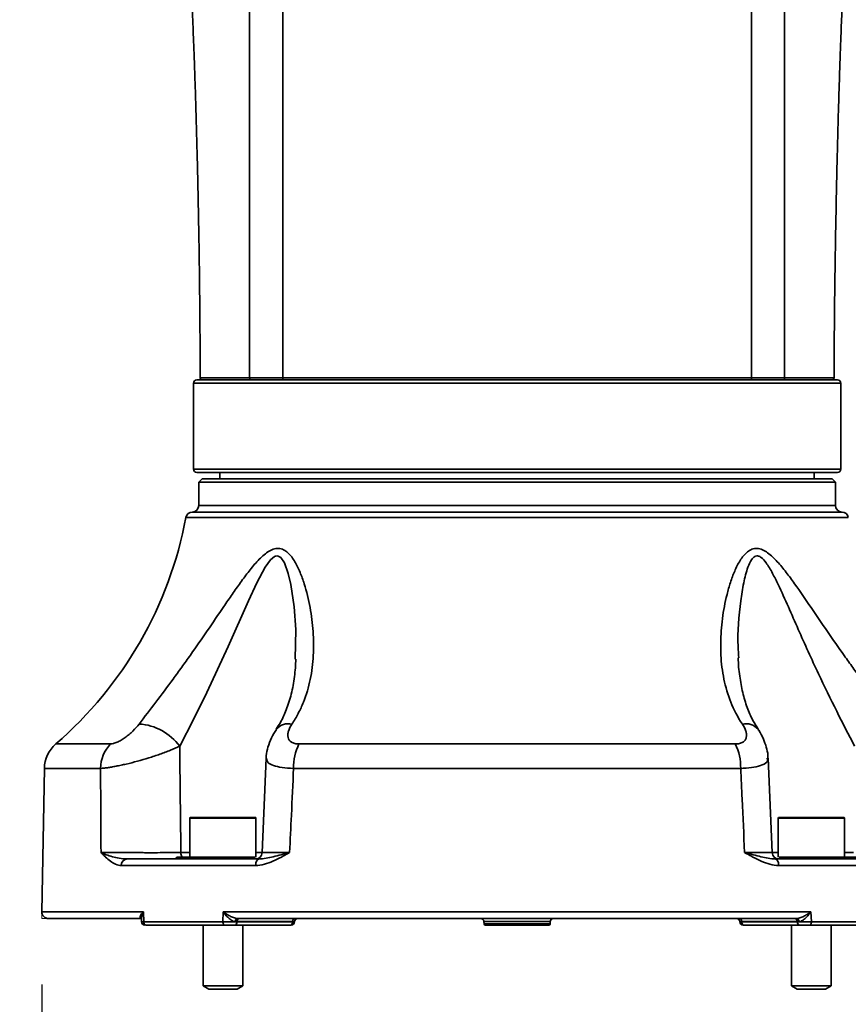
# Model space of a CAD drawing. Header units: millimetres. Extents: x 0 to 297, y 0 to 209.
# Tile 17 of 39: x 109 to 122, y 57 to 72. Entities that reach past the tile are written whole.
import ezdxf

# ---------------------------------------------------------------- set-up
doc = ezdxf.new("R2010")
doc.units = ezdxf.units.MM
doc.layers.add('图层0', color=7, linetype='Continuous')
doc.styles.add('SLDTEXTSTYLE1', font='TXT', dxfattribs={"width": 0.7, "bigfont": 'bigfont'})
doc.styles.add('SLDTEXTSTYLE2', font='TXT', dxfattribs={"width": 0.7})
doc.dimstyles.new('SLDDIMSTYLE0', dxfattribs={"dimtxt": 4, "dimasz": 3, "dimexe": 0, "dimexo": 0.0625, "dimgap": 1, "dimtad": 2, "dimlfac": 10, "dimrnd": 1e-09, "dimzin": 12, "dimdsep": 46, "dimtxsty": 'SLDTEXTSTYLE2', "dimsah": 1, "dimcen": 0.09, "dimadec": 0, "dimazin": 3, "dimtfac": 1, "dimtofl": 0, "dimtmove": 0, "dimatfit": 3, "dimfxl": 0, "dimfrac": 2, "dimtolj": 1, "dimtzin": 12, "dimarcsym": 0})
doc.dimstyles.new('SLDDIMSTYLE5', dxfattribs={"dimtxt": 3, "dimasz": 3, "dimexe": 0, "dimexo": 0.0625, "dimgap": 0.75, "dimtad": 0, "dimtih": 1, "dimtoh": 1, "dimlfac": 3, "dimrnd": 1e-09, "dimzin": 12, "dimdsep": 46, "dimtxsty": 'SLDTEXTSTYLE2', "dimblk1": 'NONE', "dimblk2": 'NONE', "dimsah": 1, "dimcen": 0, "dimadec": 0, "dimazin": 3, "dimtfac": 1, "dimtmove": 0, "dimatfit": 3, "dimldrblk": 'NONE', "dimfxl": 0, "dimfrac": 2, "dimtolj": 1, "dimtzin": 12, "dimarcsym": 0})
doc.dimstyles.new('SLDDIMSTYLE6', dxfattribs={"dimtxt": 3, "dimasz": 3, "dimexe": 0, "dimexo": 0.0625, "dimgap": 0.75, "dimtad": 0, "dimtih": 1, "dimtoh": 1, "dimlfac": 3, "dimrnd": 1e-09, "dimzin": 12, "dimdsep": 46, "dimtxsty": 'SLDTEXTSTYLE2', "dimblk1": 'NONE', "dimblk2": 'NONE', "dimsah": 1, "dimcen": 0, "dimadec": 0, "dimazin": 3, "dimtol": 1, "dimtp": 0.03, "dimtfac": 1, "dimtmove": 0, "dimatfit": 3, "dimldrblk": 'NONE', "dimfxl": 0, "dimfrac": 2, "dimtolj": 1, "dimarcsym": 0})
doc.dimstyles.new('SLDDIMSTYLE7', dxfattribs={"dimtxt": 3, "dimasz": 3, "dimexe": 0, "dimexo": 0.0625, "dimgap": 0.75, "dimtad": 0, "dimtih": 1, "dimtoh": 1, "dimlfac": 3, "dimrnd": 1e-09, "dimzin": 12, "dimdsep": 46, "dimtxsty": 'SLDTEXTSTYLE2', "dimblk1": 'NONE', "dimblk2": 'NONE', "dimsah": 1, "dimcen": 0, "dimadec": 0, "dimazin": 3, "dimtfac": 1, "dimtmove": 0, "dimatfit": 3, "dimldrblk": 'NONE', "dimfxl": 0, "dimfrac": 2, "dimtolj": 1, "dimtzin": 12, "dimarcsym": 0})
doc.dimstyles.new('SLDDIMSTYLE9', dxfattribs={"dimtxt": 4, "dimasz": 3, "dimexe": 0, "dimexo": 0.0625, "dimgap": 1, "dimtad": 0, "dimtih": 1, "dimtoh": 1, "dimlfac": 2, "dimrnd": 1e-09, "dimzin": 12, "dimdsep": 46, "dimtxsty": 'SLDTEXTSTYLE2', "dimblk1": 'NONE', "dimblk2": 'NONE', "dimsah": 1, "dimcen": 0, "dimadec": 0, "dimazin": 3, "dimtfac": 1, "dimtmove": 0, "dimatfit": 3, "dimldrblk": 'NONE', "dimfxl": 0, "dimfrac": 2, "dimtolj": 1, "dimtzin": 12, "dimarcsym": 0})

# ---------------------------------------------------------------- blocks, each defined once
blk = doc.blocks.new('_D_15')
at = {"layer": '图层0'}
for p, q in [((128.293, 59.086), (128.293, 50.653)), ((109.421, 57.786), (109.421, 50.653)), ((109.421, 51.653), (128.293, 51.653))]:
    blk.add_line(p, q, dxfattribs=at)
for points in [[(109.421, 51.653), (112.421, 51.203), (112.421, 52.103)], [(128.293, 51.653), (125.293, 52.103), (125.293, 51.203)]]:
    blk.add_solid(points, dxfattribs=at)
at = {"layer": '图层0', "insert": (115.365, 56.809), "char_height": 4, "attachment_point": 1, "style": 'SLDTEXTSTYLE2'}
blk.add_mtext('189', dxfattribs=at)
blk = doc.blocks.new('_D_20')
at = {"layer": '图层0'}
blk.add_line((205.15, 125.946), (189.771, 125.946), dxfattribs=at)
at = {"layer": '图层0', "char_height": 3, "attachment_point": 1, "style": 'SLDTEXTSTYLE2'}
for s, insert in [('%%c', (195.008, 129.813)), ('PCD', (189.771, 129.813)), ('126', (198.325, 129.813))]:
    blk.add_mtext(s, dxfattribs=dict(at, insert=insert))
blk = doc.blocks.new('_None')
blk = doc.blocks.new('SW_SYMBOL_HOLE_DEPTH')
at = {"layer": '图层0', "color": 0}
for p, q in [((0, 875), (800, 875)), ((400, 875), (400, 75)), ((100, 555), (400, 75)), ((700, 555), (400, 75))]:
    blk.add_line(p, q, dxfattribs=at)
blk = doc.blocks.new('_D_21')
at = {"layer": '图层0'}
blk.add_line((193.839, 158.728), (174.735, 158.728), dxfattribs=at)
at = {"layer": '图层0', "xscale": 0.003490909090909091, "yscale": 0.003490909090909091, "zscale": 0.003490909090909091}
blk.add_blockref('SW_SYMBOL_HOLE_DEPTH', (187.363, 158.973), dxfattribs=at)
at = {"layer": '图层0', "attachment_point": 1, "style": 'SLDTEXTSTYLE2'}
for s, insert, char_height in [('0.03', (182.708, 163.797), 2), ('+', (181.544, 163.797), 2), ('%%c', (174.735, 162.595), 3), ('4', (178.052, 162.595), 3), ('6', (190.506, 162.595), 3), ('0', (182.708, 161.47), 2)]:
    blk.add_mtext(s, dxfattribs=dict(at, insert=insert, char_height=char_height))
blk = doc.blocks.new('_D_22')
at = {"layer": '图层0'}
blk.add_line((239.53, 134.353), (260.147, 134.353), dxfattribs=at)
at = {"layer": '图层0', "char_height": 3, "attachment_point": 1}
for s, insert, style in [('贯穿', (253.164, 137.22), 'SLDTEXTSTYLE1'), ('4-', (241.118, 137.22), 'SLDTEXTSTYLE2'), ('%%c', (244.609, 137.22), 'SLDTEXTSTYLE2'), ('6.6', (247.926, 137.22), 'SLDTEXTSTYLE2'), ('圆周均布', (243.649, 133.728), 'SLDTEXTSTYLE1')]:
    blk.add_mtext(s, dxfattribs=dict(at, insert=insert, style=style))
blk = doc.blocks.new('_D_24')
at = {"layer": '图层0'}
blk.add_line((165.249, 103.472), (145.272, 103.472), dxfattribs=at)
at = {"layer": '图层0', "char_height": 4, "attachment_point": 1, "style": 'SLDTEXTSTYLE2'}
for s, insert in [('%%c', (154.583, 108.628)), ('PCD', (145.272, 108.628)), ('50', (159.006, 108.628))]:
    blk.add_mtext(s, dxfattribs=dict(at, insert=insert))

msp = doc.modelspace()

# ---------------------------------------------------------------- linework, layer by layer
at = {"color": 7, "linetype": 'Continuous', "lineweight": 35}
for p, q in [((111.768786, 66.935572), (121.468786, 66.935572)), ((111.8227, 66.965559), (111.822098, 66.965572)), ((111.718786, 66.885572), (111.718786, 65.585572)), ((121.518786, 65.585572), (121.518786, 66.885572)), ((116.618786, 65.535572), (111.768786, 65.535572)), ((111.848786, 65.435572), (111.798786, 65.385572)), ((111.848786, 65.435572), (121.388786, 65.435572)), ((112.118786, 65.535572), (112.118786, 65.435572)), ((121.468786, 65.535572), (116.618786, 65.535572)), ((121.118786, 65.435572), (121.118786, 65.535572)), ((121.438786, 65.385572), (121.388786, 65.435572)), ((111.798786, 65.385572), (111.798786, 65.035572)), ((121.438786, 65.385572), (111.798786, 65.385572)), ((121.438786, 65.035572), (121.438786, 65.385572)), ((113.315405, 61.425888), (119.922167, 61.425888)), ((112.817978, 61.209789), (112.757282, 59.781417)), ((120.480089, 59.781412), (120.419685, 61.211023)), ((109.46017, 61.056472), (109.422307, 58.887317)), ((120.00388, 61.056472), (113.233692, 61.056472)), ((111.664013, 60.305572), (111.664013, 59.715572)), ((111.674013, 60.315572), (112.574226, 60.315572)), ((112.574226, 60.315572), (112.654013, 60.315572)), ((112.664013, 59.715572), (112.664013, 60.305572)), ((120.573559, 60.305572), (120.573559, 59.715572)), ((120.583559, 60.315572), (121.563559, 60.315572)), ((121.573559, 59.715572), (121.573559, 60.305572)), ((110.708021, 59.685572), (112.713685, 59.685572)), ((111.464013, 59.715572), (112.654559, 59.715572)), ((112.702932, 59.685572), (112.720447, 59.685572)), ((120.523887, 59.685572), (122.529551, 59.685572)), ((120.588863, 59.715572), (121.773559, 59.715572)), ((112.65857, 59.587317), (110.624599, 59.587317)), ((122.612973, 59.587317), (120.579002, 59.587317)), ((110.962789, 58.887317), (110.964014, 58.736444)), ((112.163366, 58.736444), (112.169179, 58.887317)), ((112.169179, 58.887317), (121.068393, 58.887317)), ((121.068393, 58.887317), (121.074206, 58.736444)), ((110.925987, 58.785572), (109.522292, 58.785572)), ((110.934491, 58.785572), (110.925987, 58.785572)), ((110.931418, 58.785526), (110.93183, 58.73177)), ((110.964014, 58.736444), (112.163366, 58.736444)), ((112.376238, 58.737317), (112.376105, 58.733827)), ((112.376105, 58.733827), (113.218314, 58.733827)), ((113.218409, 58.737317), (112.376238, 58.737317)), ((120.855797, 58.785572), (112.381774, 58.785572)), ((113.218409, 58.737317), (113.218314, 58.733827)), ((116.116979, 58.737317), (116.118112, 58.704874)), ((116.116979, 58.737317), (116.118112, 58.704874)), ((117.11946, 58.704874), (117.120593, 58.737317)), ((117.120593, 58.737317), (117.11946, 58.704874)), ((120.861334, 58.737317), (120.019162, 58.737317)), ((120.019258, 58.733827), (120.019162, 58.737317)), ((120.019258, 58.733827), (120.861467, 58.733827)), ((120.861467, 58.733827), (120.861334, 58.737317)), ((121.074206, 58.736444), (122.273558, 58.736444)), ((112.194305, 58.685572), (111.003282, 58.685572)), ((111.864013, 58.685572), (111.864013, 57.76557)), ((113.178407, 58.685572), (112.336198, 58.685572)), ((112.464013, 57.76557), (112.464013, 58.685572)), ((113.160802, 58.685572), (113.167133, 58.685572)), ((113.198534, 58.685572), (113.198526, 58.685572)), ((117.099472, 58.685572), (116.1381, 58.685572)), ((120.901374, 58.685572), (120.059165, 58.685572)), ((120.773559, 58.685572), (120.773559, 57.76557)), ((122.23429, 58.685572), (121.043267, 58.685572)), ((121.373559, 57.76557), (121.373559, 58.685572)), ((111.864013, 57.76557), (111.950613, 57.715572)), ((111.864013, 57.76557), (112.464013, 57.76557)), ((111.950613, 57.715572), (112.377413, 57.715572)), ((112.377413, 57.715572), (112.464013, 57.76557)), ((120.773559, 57.76557), (120.860159, 57.715572)), ((120.773559, 57.76557), (120.909475, 57.76557)), ((120.860159, 57.715572), (120.956841, 57.715572)), ((120.909475, 57.76557), (121.373559, 57.76557)), ((120.956841, 57.715572), (121.286959, 57.715572)), ((121.286959, 57.715572), (121.373559, 57.76557))]:
    msp.add_line(p, q, dxfattribs=at)
at = {"color": 8, "linetype": 'Continuous', "lineweight": 35}
for p, q in [((120.668798, 66.966081), (120.765117, 66.966205)), ((121.518786, 66.885572), (111.718786, 66.885572)), ((111.718786, 65.585572), (116.618786, 65.585572)), ((116.618786, 65.585572), (121.518786, 65.585572)), ((111.798786, 65.035572), (121.438786, 65.035572)), ((121.633535, 64.854094), (111.604036, 64.854094)), ((111.700549, 64.935587), (121.537023, 64.935587)), ((109.632972, 61.425888), (110.46336, 61.425888)), ((110.311099, 61.056472), (109.46017, 61.056472)), ((112.582598, 60.305572), (111.664013, 60.305572)), ((112.664013, 60.305572), (112.582598, 60.305572)), ((121.573559, 60.305572), (120.573559, 60.305572)), ((111.527268, 59.782082), (111.664013, 59.782082)), ((112.664013, 59.782082), (112.767453, 59.782082)), ((120.471536, 59.782082), (120.573559, 59.782082)), ((121.573559, 59.782082), (121.710304, 59.782082)), ((109.422307, 58.887317), (110.962789, 58.887317)), ((110.931513, 58.785066), (110.925987, 58.785572)), ((117.120593, 58.737317), (116.116979, 58.737317)), ((116.118112, 58.704874), (117.11946, 58.704874))]:
    msp.add_line(p, q, dxfattribs=at)
at = {"color": 7, "linetype": 'Continuous', "lineweight": 18}
for p in [(109.422307, 58.887317), (109.522292, 58.785572)]:
    msp.add_line(p, (109.420531, 58.785572), dxfattribs=at)
at = {"color": 8, "linetype": 'Continuous', "lineweight": 35, "flags": 128}
msp.add_lwpolyline([(113.260283, 62.709476), (113.26781, 63.159895), (113.242779, 63.501386), (113.192881, 63.838193), (113.153483, 64.007874), (113.095446, 64.168048), (113.039454, 64.248008), (113.00056, 64.269405), (112.994657, 64.270543), (112.959733, 64.267195), (112.945136, 64.261119), (112.884975, 64.211896), (112.805256, 64.101354), (112.678343, 63.862818), (112.552414, 63.590549), (112.245717, 62.900681), (111.921579, 62.207307), (111.716431, 61.795011), (111.509126, 61.392307), (111.509126, 61.392307)], dxfattribs=at)
at = {"color": 7, "linetype": 'Continuous', "lineweight": 35, "flags": 128}
for points in [[(112.65857, 59.587317), (112.659791, 59.606576), (112.663038, 59.625046), (112.668188, 59.642032), (112.675048, 59.656897), (112.68336, 59.66908), (112.692812, 59.678126), (112.703049, 59.683692), (112.713685, 59.685572)], [(120.579002, 59.587317), (120.577781, 59.606576), (120.574534, 59.625046), (120.569384, 59.642032), (120.562524, 59.656897), (120.554211, 59.66908), (120.54476, 59.678126), (120.534523, 59.683692), (120.523887, 59.685572)], [(112.194305, 58.685572), (112.188202, 58.686554), (112.182339, 58.689462), (112.176945, 58.694181), (112.172234, 58.700526), (112.16839, 58.708248), (112.165564, 58.717044), (112.163867, 58.726567), (112.163366, 58.736444)], [(112.35045, 58.737059), (112.351208, 58.746599), (112.353096, 58.755732), (112.356046, 58.764118), (112.359947, 58.771449), (112.364655, 58.777452), (112.369997, 58.781907), (112.375775, 58.784647), (112.381774, 58.785572)], [(120.887122, 58.737059), (120.886364, 58.746599), (120.884476, 58.755732), (120.881526, 58.764118), (120.877625, 58.771449), (120.872916, 58.777452), (120.867574, 58.781907), (120.861797, 58.784647), (120.855797, 58.785572)], [(121.074206, 58.736444), (121.073705, 58.726567), (121.072008, 58.717044), (121.069182, 58.708248), (121.065338, 58.700526), (121.060626, 58.694181), (121.055233, 58.689462), (121.04937, 58.686554), (121.043267, 58.685572)]]:
    msp.add_lwpolyline(points, dxfattribs=at)
at = {"color": 7, "linetype": 'Continuous', "lineweight": 35}
for centre, radius, start, end in [((111.768786, 66.885572), 0.05, 90, 180), ((111.848843, 66.965571), 0.03, 178.5850162, 272.0904829), ((121.388789, 66.965572), 0.03, 269.8403437, 1.1894691), ((121.468786, 66.885572), 0.05, 0, 90), ((111.768786, 65.585572), 0.05, 180, 270), ((121.468786, 65.585572), 0.05, 270, 0), ((111.698786, 65.035572), 0.1, 271.0101607, 0), ((121.538786, 65.035572), 0.1, 180, 268.9898393), ((105.707511, 65.963591), 6, 310.862321, 349.3437602), ((111.702312, 64.835603), 0.1, 91.0101607, 169.3437602), ((121.53526, 64.835603), 0.1, 10.6562398, 88.9898393), ((110.848009, 60.912194), 0.817059, 35.9877335, 86.6270354), ((109.960094, 61.047746), 0.5, 130.862321, 179), ((110.840361, 61.054413), 0.529266, 135.4230452, 179.7771465), ((114.044381, 61.070897), 0.810818, 154.0352201, 181.0193687), ((119.193191, 61.070897), 0.810818, 358.9806313, 25.9647799), ((111.674013, 60.305572), 0.01, 90, 180), ((112.654013, 60.305572), 0.01, 0, 90), ((120.583559, 60.305572), 0.01, 90, 180), ((121.563559, 60.305572), 0.01, 0, 90), ((112.657867, 59.785572), 0.1, 270.0010433, 357.7529058), ((120.579705, 59.785572), 0.1, 182.2094954, 269.9989567), ((110.716913, 59.59348), 0.092519, 95.5149468, 183.8198295), ((111.418187, 59.735572), 0.05, 270, 336.4218215), ((109.522292, 58.885572), 0.1, 179, 270), ((110.981802, 58.735572), 0.05, 180.721883, 270.0066333), ((111.00952, 58.730978), 0.045833, 173.1510529, 262.1773917), ((112.330794, 58.73067), 0.045421, 276.8327145, 3.9850213), ((112.421549, 58.740473), 0.045421, 96.8327145, 183.9850213), ((113.173003, 58.73067), 0.045421, 276.8327145, 3.9850213), ((113.198534, 58.735572), 0.05, 269.9999623, 358.564798), ((113.263721, 58.740473), 0.045421, 96.8327145, 183.9850213), ((113.298571, 58.735572), 0.05, 90.0184616, 178.8465988), ((116.067009, 58.735572), 0.05, 2, 90), ((116.1381, 58.705572), 0.02, 182, 270), ((117.099472, 58.705572), 0.02, 270, 358), ((117.170562, 58.735572), 0.05, 90, 178), ((119.939001, 58.735572), 0.05, 1.6853419, 89.9978119), ((119.973851, 58.740473), 0.045421, 356.0149787, 83.1672855), ((120.039038, 58.735572), 0.05, 181.8877268, 270.0092207), ((120.064569, 58.73067), 0.045421, 176.0149787, 263.1672855), ((120.816023, 58.740473), 0.045421, 356.0149787, 83.1672855), ((120.906778, 58.73067), 0.045421, 176.0149787, 263.1672855)]:
    msp.add_arc(centre, radius, start, end, dxfattribs=at)
at = {"color": 8, "linetype": 'Continuous', "lineweight": 35}
for centre, radius, start, end in [((113.156014, 61.490815), 0.242775, 77.5014052, 139.5818112), ((120.081572, 61.490992), 0.242606, 40.3043442, 102.5107678), ((111.660026, 59.782496), 0.132759, 180.1788003, 210.2719764)]:
    msp.add_arc(centre, radius, start, end, dxfattribs=at)
at = {"color": 7, "linetype": 'Continuous', "lineweight": 35}
for points, knots in [([(111.380407, 77.935204), (111.383869, 77.808194), (111.39107, 77.544066), (111.426919, 77.126765), (111.45821, 76.702948), (111.48968, 76.268584), (111.519652, 75.830713), (111.548633, 75.385301), (111.576785, 74.932075), (111.605544, 74.44472), (111.63494, 73.913689), (111.663698, 73.35022), (111.686158, 72.867409), (111.701967, 72.501725), (111.711586, 72.268101), (111.72017, 72.050749), (111.729389, 71.80616), (111.739872, 71.509761), (111.750788, 71.174932), (111.762634, 70.777045), (111.77392, 70.351509), (111.783733, 69.93146), (111.791583, 69.555755), (111.798119, 69.20558), (111.803838, 68.855262), (111.808266, 68.537899), (111.811466, 68.265108), (111.813906, 68.019131), (111.815851, 67.779392), (111.817468, 67.508314), (111.818584, 67.238352), (111.818618, 67.051024), (111.818633, 66.965564)], [0, 0, 0, 0, 0.036482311, 0.075867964, 0.115073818, 0.153946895, 0.195612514, 0.234543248, 0.275358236, 0.319169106, 0.367301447, 0.420067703, 0.472936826, 0.499289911, 0.519954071, 0.536732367, 0.558597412, 0.586639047, 0.617521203, 0.649815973, 0.694991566, 0.733358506, 0.764141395, 0.7972309, 0.828603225, 0.8594615, 0.883603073, 0.902848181, 0.926432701, 0.94890086, 0.976688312, 1, 1, 1, 1]), ([(121.418963, 66.965576), (121.418978, 67.04607), (121.419011, 67.232889), (121.420374, 67.510713), (121.422502, 67.805464), (121.425503, 68.108375), (121.430899, 68.537666), (121.439552, 69.07219), (121.451652, 69.693634), (121.463615, 70.230415), (121.475275, 70.697118), (121.485974, 71.084913), (121.496633, 71.433956), (121.506547, 71.730375), (121.516461, 72.008533), (121.528328, 72.319555), (121.543141, 72.678715), (121.567104, 73.217418), (121.602133, 73.92475), (121.643466, 74.660032), (121.680669, 75.268355), (121.710768, 75.734105), (121.736881, 76.116965), (121.758437, 76.421816), (121.772405, 76.615055), (121.784423, 76.776398), (121.794157, 76.900813), (121.803, 77.007279), (121.810668, 77.099191), (121.8157, 77.160872), (121.819082, 77.203636), (121.821233, 77.231472), (121.823107, 77.256394), (121.825336, 77.28702), (121.827796, 77.323747), (121.828813, 77.346004), (121.832781, 77.408346), (121.840397, 77.502355), (121.850469, 77.66443), (121.858358, 77.821658), (121.857315, 77.924252), (121.857199, 77.935659)], [0, 0, 0, 0, 0.0210556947, 0.0488682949, 0.0725635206, 0.0979019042, 0.1277786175, 0.1844344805, 0.2368802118, 0.2892084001, 0.323935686, 0.3582073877, 0.3900731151, 0.4147736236, 0.4353874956, 0.462570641, 0.4957470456, 0.5288890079, 0.6027614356, 0.6797823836, 0.7203830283, 0.7611041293, 0.8009482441, 0.8203428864, 0.8400399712, 0.8539024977, 0.8686649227, 0.8819326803, 0.8895967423, 0.8956244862, 0.8982165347, 0.9006694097, 0.9031217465, 0.9057122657, 0.9117347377, 0.9231996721, 0.9350109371, 0.9511387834, 0.968216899, 0.9964662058, 1, 1, 1, 1]), ([(112.568786, 66.965948), (112.568787, 66.965948), (112.620129, 66.965269), (112.726983, 66.964389), (112.894379, 66.964502), (113.011321, 66.965419), (113.068785, 66.966055), (113.068786, 66.966055)], [0, 0, 0, 0, 0.000007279, 0.343676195, 0.686366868, 0.999992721, 1, 1, 1, 1]), ([(113.068786, 66.966061), (113.19487, 66.966229), (113.44744, 66.966566), (113.878107, 66.966718), (114.339875, 66.966666), (114.832105, 66.966408), (115.346383, 66.966063), (115.876321, 66.96572), (116.41535, 66.965556), (116.956257, 66.965607), (117.581301, 66.965896), (118.275792, 66.966418), (118.784054, 66.96669), (119.102676, 66.966748), (119.323715, 66.966761), (119.647325, 66.966665), (119.948138, 66.966408), (120.113427, 66.966153), (120.168786, 66.966068)], [0, 0, 0, 0, 0.067783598, 0.135783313, 0.203566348, 0.271315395, 0.33928095, 0.407027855, 0.474552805, 0.542294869, 0.60981991, 0.710730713, 0.811643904, 0.819131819, 0.849092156, 0.909369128, 0.969646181, 1, 1, 1, 1]), ([(120.146431, 66.935572), (120.149382, 66.936032), (120.155284, 66.936954), (120.162708, 66.944031), (120.167862, 66.954129), (120.168478, 66.962088), (120.168786, 66.966068)], [0, 0, 0, 0, 0.25000122, 0.50000163, 0.750001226, 1, 1, 1, 1]), ([(120.168786, 66.966062), (120.168787, 66.966062), (120.230818, 66.965374), (120.351019, 66.964475), (120.517673, 66.964505), (120.620407, 66.965426), (120.668798, 66.96609), (120.668799, 66.96609)], [0, 0, 0, 0, 0.000007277, 0.338451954, 0.675960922, 0.999992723, 1, 1, 1, 1]), ([(120.643466, 66.935572), (120.646815, 66.936033), (120.653512, 66.936955), (120.661932, 66.944038), (120.667772, 66.954144), (120.668457, 66.962108), (120.668799, 66.96609)], [0, 0, 0, 0, 0.249991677, 0.499988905, 0.749991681, 1, 1, 1, 1]), ([(120.765117, 66.966205), (120.862901, 66.966353), (121.028688, 66.966606), (121.187144, 66.966578), (121.314698, 66.966415), (121.349657, 66.966154), (121.369161, 66.966008)], [0, 0, 0, 0, 0.305951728, 0.518722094, 0.73149227, 1, 1, 1, 1]), ([(110.896081, 61.727837), (110.977275, 61.834673), (111.061698, 61.94477), (111.233555, 62.17159), (111.321027, 62.28831), (111.453289, 62.468233), (111.497614, 62.529089), (111.585228, 62.650542), (111.628689, 62.711369), (111.758106, 62.894142), (111.843076, 63.0164), (112.011303, 63.261243), (112.094528, 63.383852), (112.219555, 63.566988), (112.261272, 63.627896), (112.345291, 63.749068), (112.387615, 63.809377), (112.47298, 63.927676), (112.516155, 63.985901), (112.604439, 64.098257), (112.649399, 64.152357), (112.720162, 64.227292), (112.744351, 64.251222), (112.79379, 64.295159), (112.81915, 64.315298), (112.871682, 64.349711), (112.89833, 64.363631), (112.939211, 64.377566), (112.952933, 64.381004), (112.979997, 64.385113), (112.993419, 64.385812), (113.033343, 64.383679), (113.058688, 64.376598), (113.106402, 64.353281), (113.128209, 64.337447), (113.168756, 64.300345), (113.18759, 64.278916), (113.222212, 64.233406), (113.238144, 64.209195), (113.282962, 64.133638), (113.308927, 64.079438), (113.355823, 63.967017), (113.376597, 63.90893), (113.432285, 63.73326), (113.461048, 63.613465), (113.505389, 63.372358), (113.520836, 63.250943), (113.537864, 63.007691), (113.539432, 62.885832), (113.529426, 62.702946), (113.524019, 62.64225), (113.508816, 62.522197), (113.499014, 62.462724), (113.46243, 62.286018), (113.428553, 62.17051), (113.360014, 62.000747), (113.334088, 61.944554), (113.276076, 61.8345), (113.244005, 61.780607), (113.208554, 61.727837)], [0, 0, 0, 0, 0.0625, 0.0625, 0.125, 0.125, 0.15625, 0.15625, 0.1875, 0.1875, 0.25, 0.25, 0.3125, 0.3125, 0.34375, 0.34375, 0.375, 0.375, 0.40625, 0.40625, 0.4375, 0.4375, 0.453125, 0.453125, 0.46875, 0.46875, 0.484375, 0.484375, 0.4921875, 0.4921875, 0.5, 0.5, 0.515625, 0.515625, 0.53125, 0.53125, 0.546875, 0.546875, 0.5625, 0.5625, 0.59375, 0.59375, 0.625, 0.625, 0.6875, 0.6875, 0.75, 0.75, 0.8125, 0.8125, 0.84375, 0.84375, 0.875, 0.875, 0.9375, 0.9375, 0.96875, 0.96875, 1, 1, 1, 1]), ([(120.029018, 61.727837), (119.957245, 61.834673), (119.900094, 61.94477), (119.808648, 62.17159), (119.774415, 62.28831), (119.73755, 62.468233), (119.727702, 62.529089), (119.712708, 62.650542), (119.707508, 62.711369), (119.698078, 62.894142), (119.699963, 63.0164), (119.71784, 63.261243), (119.733812, 63.383852), (119.76826, 63.566988), (119.781508, 63.627896), (119.811863, 63.749068), (119.828984, 63.809377), (119.867505, 63.927676), (119.888949, 63.985901), (119.937441, 64.098257), (119.964359, 64.152357), (120.011283, 64.227292), (120.028066, 64.251222), (120.064196, 64.295159), (120.083612, 64.315298), (120.126147, 64.349711), (120.148843, 64.363631), (120.185792, 64.377566), (120.19855, 64.381004), (120.224463, 64.385113), (120.237689, 64.385812), (120.27821, 64.383679), (120.305529, 64.376598), (120.359861, 64.353281), (120.386204, 64.337447), (120.437633, 64.300345), (120.462865, 64.278916), (120.511437, 64.233406), (120.534958, 64.209195), (120.604115, 64.133638), (120.648389, 64.079438), (120.735593, 63.967017), (120.778319, 63.90893), (120.90437, 63.73326), (120.986324, 63.613465), (121.150849, 63.372358), (121.2333, 63.250943), (121.400529, 63.007691), (121.485281, 62.885832), (121.614886, 62.702946), (121.658294, 62.64225), (121.744967, 62.522197), (121.788314, 62.462724), (121.918269, 62.286018), (122.004831, 62.17051), (122.133463, 62.000747), (122.176273, 61.944554), (122.260222, 61.8345), (122.301386, 61.780607), (122.341491, 61.727837)], [0, 0, 0, 0, 0.0625, 0.0625, 0.125, 0.125, 0.15625, 0.15625, 0.1875, 0.1875, 0.25, 0.25, 0.3125, 0.3125, 0.34375, 0.34375, 0.375, 0.375, 0.40625, 0.40625, 0.4375, 0.4375, 0.453125, 0.453125, 0.46875, 0.46875, 0.484375, 0.484375, 0.4921875, 0.4921875, 0.5, 0.5, 0.515625, 0.515625, 0.53125, 0.53125, 0.546875, 0.546875, 0.5625, 0.5625, 0.59375, 0.59375, 0.625, 0.625, 0.6875, 0.6875, 0.75, 0.75, 0.8125, 0.8125, 0.84375, 0.84375, 0.875, 0.875, 0.9375, 0.9375, 0.96875, 0.96875, 1, 1, 1, 1]), ([(120.267694, 61.65121), (120.240347, 61.694565), (120.173993, 61.799761), (120.096671, 61.983083), (120.0285, 62.206031), (119.986248, 62.455487), (119.96631, 62.634076), (119.967168, 62.72736), (119.96717, 62.727521)], [0, 0, 0, 0, 0.135230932, 0.328114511, 0.5395831, 0.765244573, 0.999595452, 1, 1, 1, 1]), ([(113.269708, 62.710158), (113.263988, 62.621387), (113.252232, 62.438934), (113.204176, 62.183012), (113.131023, 61.952692), (113.053652, 61.777692), (112.991945, 61.684229), (112.970169, 61.651247)], [0, 0, 0, 0, 0.230013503, 0.47275586, 0.701419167, 0.894634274, 1, 1, 1, 1]), ([(110.46336, 61.425888), (110.475587, 61.425888), (110.490199, 61.428238), (110.514983, 61.435122), (110.523815, 61.438009), (110.542036, 61.444778), (110.551452, 61.448661), (110.580561, 61.461762), (110.601268, 61.47254), (110.642598, 61.496698), (110.663679, 61.510325), (110.705141, 61.539629), (110.725269, 61.555099), (110.764397, 61.58756), (110.783555, 61.604725), (110.837228, 61.656481), (110.868668, 61.691767), (110.896081, 61.727837)], [0, 0, 0, 0, 0.125, 0.125, 0.1875, 0.1875, 0.25, 0.25, 0.375, 0.375, 0.5, 0.5, 0.625, 0.625, 0.75, 0.75, 1, 1, 1, 1]), ([(113.208554, 61.727837), (113.184343, 61.691798), (113.166226, 61.655616), (113.15055, 61.604204), (113.147189, 61.587437), (113.144858, 61.55469), (113.14594, 61.539173), (113.15656, 61.495708), (113.174089, 61.470377), (113.216742, 61.444146), (113.23353, 61.437357), (113.271752, 61.428188), (113.29266, 61.425888), (113.315405, 61.425888)], [0, 0, 0, 0, 0.25, 0.25, 0.375, 0.375, 0.5, 0.5, 0.75, 0.75, 0.875, 0.875, 1, 1, 1, 1]), ([(119.922167, 61.425888), (119.944949, 61.425888), (119.966115, 61.428238), (119.994678, 61.435122), (120.003759, 61.438009), (120.020498, 61.444778), (120.028201, 61.448661), (120.049412, 61.461762), (120.06104, 61.47254), (120.078521, 61.496698), (120.08462, 61.510325), (120.091705, 61.539629), (120.092708, 61.555099), (120.090351, 61.58756), (120.086906, 61.604725), (120.070993, 61.656481), (120.05325, 61.691767), (120.029018, 61.727837)], [0, 0, 0, 0, 0.125, 0.125, 0.1875, 0.1875, 0.25, 0.25, 0.375, 0.375, 0.5, 0.5, 0.625, 0.625, 0.75, 0.75, 1, 1, 1, 1]), ([(112.972892, 61.646925), (112.946255, 61.60452), (112.893017, 61.519771), (112.84522, 61.384621), (112.819738, 61.279841), (112.820616, 61.22192), (112.820801, 61.209743)], [0, 0, 0, 0, 0.3184277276, 0.6364079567, 0.9235597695, 1, 1, 1, 1]), ([(120.416765, 61.210821), (120.416679, 61.226045), (120.416361, 61.282967), (120.393475, 61.381476), (120.347384, 61.507355), (120.302257, 61.59642), (120.269418, 61.642591), (120.265899, 61.647539)], [0, 0, 0, 0, 0.095897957, 0.358536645, 0.641848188, 0.961617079, 1, 1, 1, 1]), ([(111.509126, 61.392307), (111.464864, 61.371704), (111.417663, 61.351313), (111.342583, 61.321031), (111.316838, 61.310988), (111.263861, 61.290995), (111.236586, 61.281033), (111.18133, 61.261496), (111.153156, 61.251854), (111.096741, 61.233149), (111.068425, 61.224057), (110.983164, 61.197531), (110.925764, 61.180795), (110.810723, 61.149427), (110.75491, 61.135287), (110.673826, 61.116245), (110.647103, 61.110233), (110.595315, 61.099106), (110.570339, 61.094007), (110.522216, 61.084707), (110.49907, 61.080506), (110.454668, 61.07301), (110.433519, 61.069736), (110.394032, 61.064226), (110.375583, 61.061971), (110.341298, 61.058459), (110.325431, 61.057202), (110.311099, 61.056472)], [0, 0, 0, 0, 0.125, 0.125, 0.1875, 0.1875, 0.25, 0.25, 0.3125, 0.3125, 0.375, 0.375, 0.5, 0.5, 0.625, 0.625, 0.6875, 0.6875, 0.75, 0.75, 0.8125, 0.8125, 0.875, 0.875, 0.9375, 0.9375, 1, 1, 1, 1]), ([(111.509126, 61.392307), (111.512409, 61.090117), (111.515759, 60.787927), (111.519179, 60.485736), (111.521833, 60.251185), (111.524529, 60.016633), (111.527268, 59.782082)], [0.00789515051, 0.00789515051, 0.00789515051, 0.00789515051, 0.01696722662, 0.01696722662, 0.01696722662, 0.02400871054, 0.02400871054, 0.02400871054, 0.02400871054]), ([(110.317989, 59.783826), (110.316463, 60.053707), (110.314979, 60.323588), (110.313536, 60.59347), (110.31271, 60.747804), (110.311898, 60.902138), (110.311099, 61.056472)], [0.00098363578, 0.00098363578, 0.00098363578, 0.00098363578, 0.00908900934, 0.00908900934, 0.00908900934, 0.01372411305, 0.01372411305, 0.01372411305, 0.01372411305]), ([(113.233692, 61.056472), (113.222728, 60.821003), (113.211754, 60.585535), (113.200768, 60.350067), (113.191963, 60.16132), (113.18315, 59.972573), (113.174331, 59.783826)], [0.00228954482, 0.00228954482, 0.00228954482, 0.00228954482, 0.00936136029, 0.00936136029, 0.00936136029, 0.01503002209, 0.01503002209, 0.01503002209, 0.01503002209]), ([(120.063241, 59.783826), (120.05063, 60.053707), (120.038034, 60.323588), (120.025452, 60.59347), (120.018257, 60.747804), (120.011066, 60.902138), (120.00388, 61.056472)], [0.00098363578, 0.00098363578, 0.00098363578, 0.00098363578, 0.00908900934, 0.00908900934, 0.00908900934, 0.01372411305, 0.01372411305, 0.01372411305, 0.01372411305]), ([(110.624599, 59.587317), (110.595053, 59.587317), (110.566799, 59.594403), (110.512161, 59.617227), (110.485691, 59.633179), (110.434964, 59.670266), (110.410631, 59.691423), (110.375176, 59.725097), (110.363538, 59.736644), (110.34056, 59.760063), (110.329132, 59.772029), (110.317989, 59.783826)], [0, 0, 0, 0, 0.25, 0.25, 0.5, 0.5, 0.75, 0.75, 0.875, 0.875, 1, 1, 1, 1]), ([(110.708021, 59.685572), (110.668788, 59.685572), (110.630827, 59.69003), (110.55784, 59.70278), (110.522767, 59.711215), (110.456816, 59.729888), (110.425856, 59.740167), (110.368325, 59.761586), (110.341817, 59.772732), (110.317989, 59.783826)], [0, 0, 0, 0, 0.25, 0.25, 0.5, 0.5, 0.75, 0.75, 1, 1, 1, 1]), ([(110.317989, 59.783826), (110.332159, 59.783683), (110.347799, 59.783543), (110.381488, 59.783275), (110.399532, 59.783145), (110.43796, 59.782898), (110.458344, 59.782779), (110.501481, 59.782552), (110.524382, 59.782443), (110.595608, 59.782138), (110.646154, 59.781963), (110.726486, 59.781744), (110.754175, 59.781678), (110.810394, 59.781562), (110.838759, 59.781512), (110.895982, 59.781429), (110.92484, 59.781396), (110.983055, 59.781347), (111.012531, 59.78133), (111.100926, 59.781306), (111.15868, 59.781325), (111.2719, 59.781429), (111.327741, 59.781516), (111.432172, 59.781752), (111.481601, 59.781902), (111.527268, 59.782082)], [0, 0, 0, 0, 0.0625, 0.0625, 0.125, 0.125, 0.1875, 0.1875, 0.25, 0.25, 0.375, 0.375, 0.4375, 0.4375, 0.5, 0.5, 0.5625, 0.5625, 0.625, 0.625, 0.75, 0.75, 0.875, 0.875, 1, 1, 1, 1]), ([(112.65857, 59.587317), (112.703291, 59.587317), (112.747361, 59.594403), (112.834888, 59.617227), (112.878503, 59.633179), (112.964253, 59.670266), (113.006499, 59.691423), (113.069566, 59.725097), (113.09053, 59.736644), (113.132424, 59.760063), (113.153517, 59.772029), (113.174331, 59.783826)], [0, 0, 0, 0, 0.25, 0.25, 0.5, 0.5, 0.75, 0.75, 0.875, 0.875, 1, 1, 1, 1]), ([(112.713685, 59.685572), (112.74711, 59.685572), (112.781266, 59.69003), (112.852168, 59.70278), (112.888998, 59.711215), (112.965339, 59.729888), (113.004917, 59.740167), (113.087436, 59.761586), (113.130339, 59.772732), (113.174331, 59.783826)], [0, 0, 0, 0, 0.25, 0.25, 0.5, 0.5, 0.75, 0.75, 1, 1, 1, 1]), ([(120.579002, 59.587317), (120.534281, 59.587317), (120.490211, 59.594403), (120.402683, 59.617227), (120.359069, 59.633179), (120.273319, 59.670266), (120.231073, 59.691423), (120.168006, 59.725097), (120.147042, 59.736644), (120.105148, 59.760063), (120.084055, 59.772029), (120.063241, 59.783826)], [0, 0, 0, 0, 0.25, 0.25, 0.5, 0.5, 0.75, 0.75, 0.875, 0.875, 1, 1, 1, 1]), ([(120.523887, 59.685572), (120.490462, 59.685572), (120.456306, 59.69003), (120.385404, 59.70278), (120.348574, 59.711215), (120.272233, 59.729888), (120.232655, 59.740167), (120.150136, 59.761586), (120.107233, 59.772732), (120.063241, 59.783826)], [0, 0, 0, 0, 0.25, 0.25, 0.5, 0.5, 0.75, 0.75, 1, 1, 1, 1]), ([(110.925987, 58.785572), (110.914613, 58.785572), (110.909459, 58.79121), (110.906732, 58.805895), (110.90905, 58.815009), (110.918059, 58.834453), (110.924773, 58.84477), (110.941388, 58.865772), (110.951488, 58.876659), (110.962789, 58.887317)], [0, 0, 0, 0, 0.25, 0.25, 0.5, 0.5, 0.75, 0.75, 1, 1, 1, 1]), ([(112.381774, 58.785572), (112.363642, 58.785572), (112.343202, 58.79121), (112.303682, 58.805895), (112.284595, 58.815009), (112.24821, 58.834453), (112.23103, 58.84477), (112.198674, 58.865772), (112.183243, 58.876659), (112.169179, 58.887317)], [0, 0, 0, 0, 0.25, 0.25, 0.5, 0.5, 0.75, 0.75, 1, 1, 1, 1]), ([(112.35045, 58.737059), (112.333689, 58.736882), (112.314891, 58.744425), (112.288399, 58.760302), (112.2797, 58.766434), (112.263137, 58.779406), (112.255168, 58.786314), (112.231971, 58.808014), (112.217767, 58.823466), (112.191778, 58.854919), (112.179784, 58.871231), (112.169179, 58.887317)], [0, 0, 0, 0, 0.25, 0.25, 0.375, 0.375, 0.5, 0.5, 0.75, 0.75, 1, 1, 1, 1]), ([(120.855797, 58.785572), (120.87393, 58.785572), (120.89437, 58.79121), (120.93389, 58.805895), (120.952977, 58.815009), (120.989362, 58.834453), (121.006542, 58.84477), (121.038897, 58.865772), (121.054329, 58.876659), (121.068393, 58.887317)], [0, 0, 0, 0, 0.25, 0.25, 0.5, 0.5, 0.75, 0.75, 1, 1, 1, 1]), ([(120.887122, 58.737059), (120.903883, 58.736882), (120.922681, 58.744425), (120.949173, 58.760302), (120.957872, 58.766434), (120.974434, 58.779406), (120.982404, 58.786314), (121.005601, 58.808014), (121.019805, 58.823466), (121.045794, 58.854919), (121.057788, 58.871231), (121.068393, 58.887317)], [0, 0, 0, 0, 0.25, 0.25, 0.375, 0.375, 0.5, 0.5, 0.75, 0.75, 1, 1, 1, 1]), ([(110.925778, 58.785493), (110.925644, 58.785551), (110.925027, 58.785817), (110.932109, 58.779323), (110.931516, 58.781285), (110.931337, 58.781878)], [0, 0, 0, 0, 0.162421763, 0.746967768, 1, 1, 1, 1]), ([(112.163366, 58.736444), (112.171256, 58.736329), (112.17963, 58.736209), (112.197308, 58.735963), (112.206724, 58.735835), (112.225929, 58.735579), (112.23569, 58.735451), (112.255527, 58.735197), (112.265643, 58.73507), (112.295142, 58.734707), (112.314472, 58.734479), (112.348734, 58.734097), (112.364016, 58.733938), (112.376105, 58.733827)], [0, 0, 0, 0, 0.125, 0.125, 0.25, 0.25, 0.375, 0.375, 0.5, 0.5, 0.75, 0.75, 1, 1, 1, 1]), ([(120.861467, 58.733827), (120.867511, 58.733883), (120.874252, 58.733949), (120.889067, 58.734103), (120.897244, 58.734191), (120.914465, 58.734383), (120.923478, 58.734486), (120.942304, 58.734708), (120.95216, 58.734826), (120.981656, 58.735189), (121.00202, 58.73545), (121.040217, 58.73596), (121.058427, 58.736213), (121.074206, 58.736444)], [0, 0, 0, 0, 0.125, 0.125, 0.25, 0.25, 0.375, 0.375, 0.5, 0.5, 0.75, 0.75, 1, 1, 1, 1]), ([(112.336198, 58.685572), (112.328133, 58.685572), (112.31794, 58.685572), (112.295086, 58.685572), (112.282193, 58.685572), (112.25596, 58.685572), (112.242437, 58.685572), (112.21682, 58.685572), (112.204831, 58.685572), (112.194305, 58.685572)], [0, 0, 0, 0, 0.25, 0.25, 0.5, 0.5, 0.75, 0.75, 1, 1, 1, 1]), ([(113.194205, 58.685572), (113.194087, 58.685572), (113.192548, 58.685572), (113.185196, 58.685572), (113.178407, 58.685572)], [0, 0, 0, 0, 0.076465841, 1, 1, 1, 1]), ([(120.059165, 58.685572), (120.05531, 58.685572), (120.049147, 58.685572), (120.046735, 58.685572), (120.045831, 58.685572)], [0, 0, 0, 0, 0.625474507, 1, 1, 1, 1]), ([(121.043267, 58.685572), (121.032741, 58.685572), (121.020597, 58.685572), (120.995122, 58.685572), (120.981541, 58.685572), (120.955311, 58.685572), (120.94247, 58.685572), (120.919496, 58.685572), (120.909438, 58.685572), (120.901374, 58.685572)], [0, 0, 0, 0, 0.25, 0.25, 0.5, 0.5, 0.75, 0.75, 1, 1, 1, 1])]:
    msp.add_open_spline(points, degree=3, knots=knots, dxfattribs=at)
at = {"color": 8, "linetype": 'Continuous', "lineweight": 35}
for points, knots in [([(112.568787, 75.198076), (112.568787, 75.127106), (112.568786, 74.983053), (112.568785, 74.667531), (112.568786, 74.280182), (112.568786, 73.822413), (112.568786, 73.304173), (112.568786, 72.735853), (112.568786, 72.130613), (112.568786, 71.50013), (112.568786, 70.854268), (112.568786, 70.205584), (112.568786, 69.557971), (112.568786, 68.909947), (112.568786, 68.261973), (112.568786, 67.613961), (112.568786, 67.18195), (112.568786, 66.965946)], [0, 0, 0, 0, 0.065088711, 0.132115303, 0.199146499, 0.266165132, 0.333202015, 0.40022393, 0.467196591, 0.533773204, 0.600357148, 0.666951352, 0.733558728, 0.800172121, 0.86678005, 0.933390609, 1, 1, 1, 1]), ([(120.668785, 75.189101), (120.668785, 75.122427), (120.668786, 74.983431), (120.668786, 74.675173), (120.668786, 74.290495), (120.668786, 73.834547), (120.668786, 73.317367), (120.668786, 72.749372), (120.668786, 72.143792), (120.668786, 71.512772), (120.668786, 70.865522), (120.668786, 70.214535), (120.668786, 69.565295), (120.668786, 68.915563), (120.668786, 68.265856), (120.668782, 67.616029), (120.668793, 67.182731), (120.668799, 66.966085)], [0, 0, 0, 0, 0.061992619, 0.129237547, 0.196486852, 0.263726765, 0.330976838, 0.398220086, 0.465472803, 0.532277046, 0.599061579, 0.665866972, 0.732691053, 0.799522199, 0.866346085, 0.933173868, 1, 1, 1, 1]), ([(113.068786, 66.966058), (113.068786, 67.217616), (113.068786, 67.719928), (113.068786, 68.472371), (113.068786, 69.222752), (113.068785, 69.967083), (113.068785, 70.68901), (113.068785, 71.369578), (113.068785, 71.966664), (113.068785, 72.487767), (113.068785, 72.942469), (113.068785, 73.35609), (113.068785, 73.726771), (113.068785, 74.054809), (113.068785, 74.32672), (113.068786, 74.501707), (113.068786, 74.561111), (113.068786, 74.572563)], [0, 0, 0, 0, 0.085216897, 0.170161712, 0.254874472, 0.339360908, 0.422320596, 0.49916607, 0.570585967, 0.630427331, 0.688460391, 0.745613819, 0.802840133, 0.861188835, 0.921869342, 0.984936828, 1, 1, 1, 1]), ([(120.168786, 66.966065), (120.168786, 67.219049), (120.168786, 67.724227), (120.168786, 68.48111), (120.168786, 69.23606), (120.168785, 69.984784), (120.168785, 70.710422), (120.168785, 71.393434), (120.168785, 72.002664), (120.168785, 72.542572), (120.168785, 73.021802), (120.168785, 73.452214), (120.168785, 73.834334), (120.168785, 74.163109), (120.168786, 74.409245), (120.168786, 74.51946), (120.168786, 74.564899)], [0, 0, 0, 0, 0.086066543, 0.171864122, 0.257474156, 0.342850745, 0.426610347, 0.504020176, 0.576055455, 0.639854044, 0.701710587, 0.762734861, 0.824143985, 0.887248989, 0.953516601, 1, 1, 1, 1]), ([(111.822098, 66.965572), (111.821157, 66.965587), (111.816445, 66.965661), (111.852868, 66.965912), (111.95153, 66.966193), (112.120042, 66.96628), (112.234598, 66.96625), (112.337811, 66.966191), (112.427758, 66.966125), (112.519235, 66.966008), (112.568787, 66.965945)], [0, 0, 0, 0, 0.037721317, 0.188846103, 0.48209874, 0.633080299, 0.784061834, 0.806254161, 0.895049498, 1, 1, 1, 1]), ([(121.376065, 66.965972), (121.389422, 66.965914), (121.419659, 66.965783), (121.416756, 66.965647), (121.415135, 66.965571)], [0, 0, 0, 0, 0.441763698, 1, 1, 1, 1]), ([(121.728445, 61.392307), (121.638015, 61.56693), (121.454719, 61.920876), (121.164261, 62.517616), (120.923937, 63.048964), (120.726034, 63.501947), (120.597792, 63.786053), (120.48683, 64.010029), (120.404334, 64.152658), (120.32879, 64.242674), (120.28265, 64.267119), (120.254059, 64.272415), (120.235432, 64.27048), (120.200875, 64.254382), (120.155596, 64.203482), (120.096816, 64.068496), (120.044148, 63.856562), (119.983681, 63.45528), (119.948315, 63.070906), (119.971619, 62.78637), (119.976289, 62.729345)], [0, 0, 0, 0, 0.120110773, 0.243455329, 0.386361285, 0.458854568, 0.531306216, 0.568904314, 0.606962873, 0.630755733, 0.642826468, 0.644494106, 0.653986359, 0.657983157, 0.675788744, 0.704157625, 0.7579829, 0.816740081, 0.96327239, 1, 1, 1, 1]), ([(113.233692, 61.056472), (113.172655, 61.059924), (113.052843, 61.066701), (112.924389, 61.098024), (112.832014, 61.142919), (112.827876, 61.186146), (112.825644, 61.209466)], [0, 0, 0, 0, 0.247306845, 0.485445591, 0.722397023, 1, 1, 1, 1]), ([(120.405904, 61.210592), (120.409463, 61.1955), (120.419077, 61.15473), (120.342881, 61.108257), (120.21339, 61.072144), (120.089407, 61.059355), (120.016636, 61.056902), (120.00388, 61.056472)], [0, 0, 0, 0, 0.170568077, 0.460791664, 0.713957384, 0.94985786, 1, 1, 1, 1]), ([(112.7592, 59.781336), (112.766733, 59.781412), (112.782053, 59.781567), (112.915934, 59.782375), (113.063527, 59.783213), (113.15774, 59.783735), (113.174331, 59.783826)], [0, 0, 0, 0, 0.303998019, 0.618278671, 0.932781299, 1, 1, 1, 1]), ([(120.063241, 59.783826), (120.079832, 59.783735), (120.174045, 59.783213), (120.321632, 59.782375), (120.455455, 59.781567), (120.470773, 59.781413), (120.478297, 59.781337)], [0, 0, 0, 0, 0.067256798, 0.381937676, 0.696396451, 1, 1, 1, 1]), ([(110.962789, 58.887317), (110.962681, 58.887116), (110.958069, 58.878577), (110.943947, 58.848919), (110.930504, 58.812354), (110.932755, 58.790184), (110.933227, 58.785543)], [0, 0, 0, 0, 0.0056583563, 0.2404989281, 0.8410125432, 1, 1, 1, 1]), ([(110.933425, 58.735194), (110.932945, 58.735247), (110.930591, 58.735506), (110.941385, 58.735955), (110.957327, 58.7363), (110.964014, 58.736444)], [0, 0, 0, 0, 0.129523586, 0.634836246, 1, 1, 1, 1]), ([(113.218314, 58.733827), (113.228558, 58.733832), (113.236264, 58.73387), (113.246602, 58.734011), (113.248942, 58.73411), (113.248453, 58.734238)], [0, 0, 0, 0, 0.5, 0.5, 1, 1, 1, 1]), ([(113.24669, 58.736922), (113.247205, 58.736967), (113.249253, 58.737148), (113.238147, 58.737278), (113.223694, 58.737306), (113.218409, 58.737317)], [0, 0, 0, 0, 0.175427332, 0.698526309, 1, 1, 1, 1]), ([(120.019162, 58.737317), (120.010057, 58.737295), (119.992603, 58.737253), (119.990591, 58.737034), (119.989628, 58.73693)], [0, 0, 0, 0, 0.521682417, 1, 1, 1, 1]), ([(119.990959, 58.734222), (119.990444, 58.734176), (119.988402, 58.733995), (119.999519, 58.733866), (120.013973, 58.733837), (120.019258, 58.733827)], [0, 0, 0, 0, 0.175909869, 0.698682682, 1, 1, 1, 1])]:
    msp.add_open_spline(points, degree=3, knots=knots, dxfattribs=at)
at = {"color": 7, "linetype": 'Continuous', "lineweight": 35}
for points in [[(112.568786, 66.965948), (112.569129, 66.96198), (112.569815, 66.954044), (112.57562, 66.94399), (112.583984, 66.936947), (112.590635, 66.93603), (112.59396, 66.935572)], [(113.09114, 66.935572), (113.088181, 66.936032), (113.082261, 66.936953), (113.074823, 66.944027), (113.069672, 66.95412), (113.069081, 66.962077), (113.068786, 66.966055)], [(112.376238, 58.737317), (112.368746, 58.737247), (112.360149, 58.737162), (112.35045, 58.737059)], [(112.381774, 58.785572), (112.394703, 58.785572), (112.40616, 58.785572), (112.416145, 58.785572)], [(120.821427, 58.785572), (120.831412, 58.785572), (120.842869, 58.785572), (120.855797, 58.785572)], [(120.887122, 58.737059), (120.877422, 58.737162), (120.868826, 58.737247), (120.861334, 58.737317)]]:
    msp.add_open_spline(points, degree=3, dxfattribs=at)

# ---------------------------------------------------------------- dimensions: what is measured, and where the dimension line sits
at = {"layer": '图层0'}
for p1, text, dimstyle, picture, middle in [((0.89564, 0.692329), '<>{\\fGDT;x}6', 'SLDDIMSTYLE6', '_D_21', (183.493446, 161.137386)), ((1.642467, 0.971739), '4-<>贯穿\\P圆周均布', 'SLDDIMSTYLE7', '_D_22', (250.632455, 133.852416)), ((29.7362, 20.790126), 'PCD<>', 'SLDDIMSTYLE5', '_D_20', (196.666791, 128.19164)), ((14.555671, 6.458098), 'PCD <>', 'SLDDIMSTYLE9', '_D_24', (154.466744, 106.2994))]:
    dim = msp.add_diameter_dim_2p(p1=p1, p2=(0, 0), text=text, dimstyle=dimstyle, dxfattribs=at)
    dim.commit()
    dim.dimension.update_dxf_attribs({"geometry": picture, "text_midpoint": middle, "dimtype": 163})
dim = msp.add_linear_dim(base=(128.292807, 51.652631), p1=(109.420531, 58.785572), p2=(128.292807, 60.085572), dimstyle='SLDDIMSTYLE0', dxfattribs=at)
dim.commit()
dim.dimension.update_dxf_attribs({"geometry": '_D_15', "text_midpoint": (118.856669, 51.652631), "dimtype": 160})

doc.saveas('drawing.dxf')
